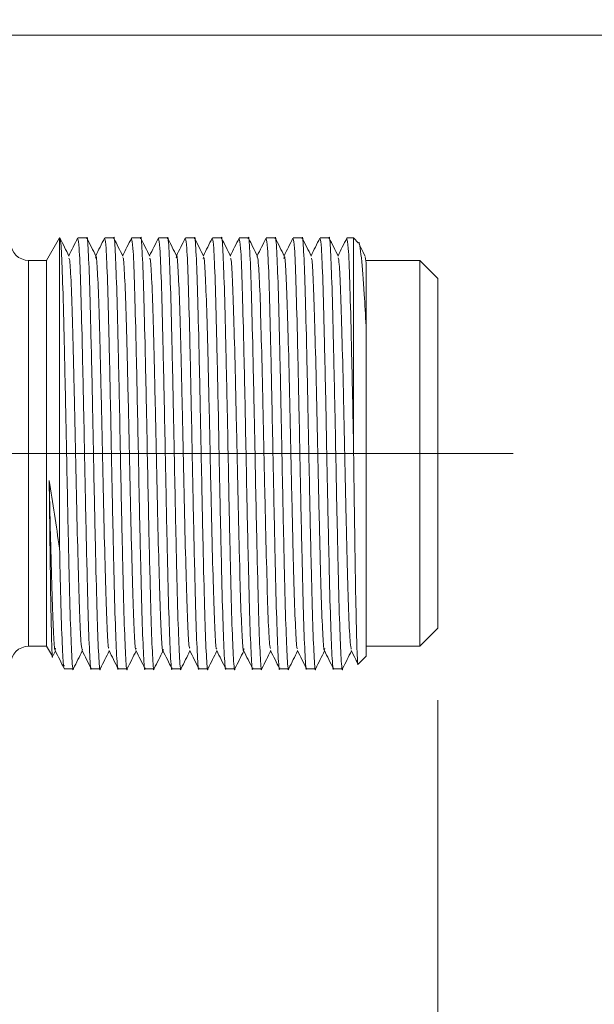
# Model space of a CAD drawing. Header units: millimetres. Extents: x 0 to 420, y 0 to 297.
# Tile 50 of 106: x 168 to 176, y 153 to 166. Entities that reach past the tile are written whole.
import ezdxf

# ---------------------------------------------------------------- set-up
doc = ezdxf.new("R2010")
doc.units = ezdxf.units.MM
doc.linetypes.add('CENTERX2', pattern=[20.32, 12.7, -2.54, 2.54, -2.54])
doc.styles.add('SLDTEXTSTYLE0', font='TXT', dxfattribs={"width": 0.75})
doc.dimstyles.new('SLDDIMSTYLE0', dxfattribs={"dimtxt": 3.5, "dimasz": 3.302, "dimexe": 0, "dimexo": 0.0625, "dimgap": 0.875, "dimtad": 2, "dimlfac": 2, "dimrnd": 1e-09, "dimzin": 4, "dimdsep": 46, "dimtxsty": 'SLDTEXTSTYLE0', "dimsah": 1, "dimcen": 0.09, "dimadec": 0, "dimazin": 1, "dimtfac": 1, "dimtofl": 0, "dimtmove": 0, "dimatfit": 3, "dimfxl": 1, "dimfrac": 2, "dimtolj": 1, "dimtzin": 12, "dimarcsym": 0})
doc.dimstyles.new('SLDDIMSTYLE4', dxfattribs={"dimtxt": 3.5, "dimasz": 3.302, "dimexe": 0, "dimexo": 0.0625, "dimgap": 0.875, "dimtad": 2, "dimlfac": 2, "dimrnd": 1e-09, "dimzin": 4, "dimdsep": 46, "dimtxsty": 'SLDTEXTSTYLE0', "dimsah": 1, "dimcen": 0.09, "dimadec": 0, "dimazin": 1, "dimtfac": 1, "dimtmove": 0, "dimatfit": 0, "dimfxl": 1, "dimfrac": 2, "dimtolj": 1, "dimtzin": 12, "dimarcsym": 0})
doc.dimstyles.new('SLDDIMSTYLE5', dxfattribs={"dimtxt": 3.5, "dimasz": 3.302, "dimexe": 0, "dimexo": 0.0625, "dimgap": 0.875, "dimtad": 2, "dimdec": 6, "dimlfac": 2, "dimrnd": 1e-09, "dimzin": 12, "dimdsep": 46, "dimtxsty": 'SLDTEXTSTYLE0', "dimsah": 1, "dimcen": 0.09, "dimadec": 0, "dimazin": 3, "dimtfac": 1, "dimtmove": 0, "dimatfit": 0, "dimfxl": 1, "dimfrac": 2, "dimtolj": 1, "dimtzin": 12, "dimarcsym": 0})
doc.dimstyles.new('SLDDIMSTYLE6', dxfattribs={"dimtxt": 3.5, "dimasz": 3.302, "dimexe": 0, "dimexo": 0.0625, "dimgap": 0.875, "dimtad": 2, "dimlfac": 2, "dimrnd": 1e-09, "dimzin": 12, "dimdsep": 46, "dimtxsty": 'SLDTEXTSTYLE0', "dimsah": 1, "dimcen": 0.09, "dimadec": 0, "dimazin": 3, "dimtfac": 1, "dimtmove": 0, "dimatfit": 0, "dimfxl": 1, "dimfrac": 2, "dimtolj": 1, "dimtzin": 12, "dimarcsym": 0})

# ---------------------------------------------------------------- blocks, each defined once
blk = doc.blocks.new('_D_8')
at = {"color": 7, "linetype": 'Continuous', "lineweight": 0}
for p, q in [((173.506, 156.836), (173.506, 131.598)), ((45.13, 151.853), (45.13, 131.598)), ((45.13, 132.598), (173.506, 132.598))]:
    blk.add_line(p, q, dxfattribs=at)
for points in [[(45.13, 132.598), (48.432, 132.09), (48.432, 133.106)], [(173.506, 132.598), (170.204, 133.106), (170.204, 132.09)]]:
    blk.add_solid(points, dxfattribs=at)
at = {"color": 7, "linetype": 'Continuous', "lineweight": 0, "insert": (101.459, 137.11), "char_height": 3.5, "attachment_point": 1, "style": 'SLDTEXTSTYLE0'}
blk.add_mtext('256.80', dxfattribs=at)
blk = doc.blocks.new('_D_9')
at = {"color": 7, "linetype": 'Continuous', "lineweight": 0}
for p, q in [((173.506, 156.836), (173.506, 138.656)), ((166.373, 149.724), (166.373, 138.656)), ((166.373, 139.656), (160.023, 139.656)), ((166.373, 139.656), (173.506, 139.656)), ((173.506, 139.656), (189.324, 139.656))]:
    blk.add_line(p, q, dxfattribs=at)
for points in [[(166.373, 139.656), (163.071, 140.164), (163.071, 139.148)], [(173.506, 139.656), (176.808, 139.148), (176.808, 140.164)]]:
    blk.add_solid(points, dxfattribs=at)
at = {"color": 7, "linetype": 'Continuous', "lineweight": 0, "insert": (177.687, 144.168), "char_height": 3.5, "attachment_point": 1, "style": 'SLDTEXTSTYLE0'}
blk.add_mtext('14.30', dxfattribs=at)
blk = doc.blocks.new('_D_10')
at = {"color": 7, "linetype": 'Continuous', "lineweight": 0}
for p, q in [((188.898, 166.099), (188.898, 172.449)), ((164.75, 166.099), (189.898, 166.099)), ((188.898, 150.599), (188.898, 166.099)), ((167.248, 150.599), (189.898, 150.599)), ((188.898, 150.599), (188.898, 144.249))]:
    blk.add_line(p, q, dxfattribs=at)
for points in [[(188.898, 166.099), (189.406, 169.401), (188.39, 169.401)], [(188.898, 150.599), (188.39, 147.297), (189.406, 147.297)]]:
    blk.add_solid(points, dxfattribs=at)
at = {"color": 7, "linetype": 'Continuous', "lineweight": 0, "insert": (184.386, 156.842), "char_height": 3.5, "attachment_point": 1, "rotation": 90, "style": 'SLDTEXTSTYLE0'}
blk.add_mtext('31', dxfattribs=at)
blk = doc.blocks.new('_D_11')
at = {"color": 7, "linetype": 'Continuous', "lineweight": 0}
for p, q in [((181.631, 166.099), (181.631, 181.584)), ((166.874, 166.099), (182.631, 166.099)), ((181.631, 160.274), (181.631, 166.099)), ((176.506, 160.274), (182.631, 160.274)), ((181.631, 160.274), (181.631, 153.924))]:
    blk.add_line(p, q, dxfattribs=at)
for points in [[(181.631, 166.099), (182.139, 169.401), (181.123, 169.401)], [(181.631, 160.274), (181.123, 156.972), (182.139, 156.972)]]:
    blk.add_solid(points, dxfattribs=at)
at = {"color": 7, "linetype": 'Continuous', "lineweight": 0, "insert": (177.119, 169.947), "char_height": 3.5, "attachment_point": 1, "rotation": 90, "style": 'SLDTEXTSTYLE0'}
blk.add_mtext('11.65', dxfattribs=at)

msp = doc.modelspace()

# ---------------------------------------------------------------- linework, layer by layer
at = {"color": 7, "linetype": 'Continuous', "lineweight": 15}
for p, q in [((168.23599342, 163.27386443), (168.05557016, 162.96136472)), ((168.23993478, 163.27386443), (168.23599342, 163.27386443)), ((168.23599342, 158.95346645), (168.23599342, 163.27386443)), ((168.48761443, 163.26247994), (168.48874692, 163.27320132)), ((168.6149076, 163.27386443), (168.48998371, 163.27386443)), ((168.98990277, 163.27386443), (168.86498634, 163.27386443)), ((169.36490539, 163.27386443), (169.23998151, 163.27386443)), ((169.61247328, 163.26116864), (169.61374733, 163.27320132)), ((169.73990802, 163.27386443), (169.61498413, 163.27386443)), ((170.11490319, 163.27386443), (169.98998675, 163.27386443)), ((170.48990581, 163.27386443), (170.36498192, 163.27386443)), ((170.86490843, 163.27386443), (170.73998455, 163.27386443)), ((171.11246142, 163.26105688), (171.11375037, 163.27320132)), ((171.2399036, 163.27386443), (171.11498717, 163.27386443)), ((171.61490623, 163.27386443), (171.48998234, 163.27386443)), ((171.9899014, 163.27386443), (171.86498496, 163.27386443)), ((172.33057175, 163.27386443), (172.23998759, 163.27386443)), ((172.40147892, 163.20295725), (172.33057175, 163.27386443)), ((172.33057175, 160.43769661), (172.33057175, 163.27386443)), ((168.05557016, 162.96136472), (167.80556593, 162.96136472)), ((168.05557016, 162.96136472), (168.05557016, 157.58635942)), ((172.50557098, 162.92801593), (172.49218229, 163.01314626)), ((173.25556878, 162.96136472), (172.50557098, 162.96136472)), ((173.50556556, 162.71136049), (173.25556878, 162.96136472)), ((173.25556878, 157.58635942), (173.25556878, 162.96136472)), ((173.50556556, 160.2738658), (173.50556556, 162.71136049)), ((172.50557098, 162.04394493), (172.50557098, 157.4488664)), ((173.50556556, 157.83636365), (173.50556556, 160.2738658)), ((173.25556878, 157.58635942), (173.50556556, 157.83636365)), ((167.80556593, 157.58635942), (168.05557016, 157.58635942)), ((168.05557016, 157.58635942), (168.13576076, 157.44747315)), ((168.14511124, 157.45690558), (168.17743931, 157.52150957)), ((168.55478886, 157.54102264), (168.5526431, 157.52531681)), ((172.50557098, 157.58635942), (173.25556878, 157.58635942)), ((172.39910964, 157.34239761), (172.50557098, 157.4488664)), ((168.30237809, 157.27385972), (168.42740629, 157.27385972)), ((168.67748502, 157.27385972), (168.80240146, 157.27385972)), ((169.05248765, 157.27385972), (169.17740408, 157.27385972)), ((169.42748282, 157.27385972), (169.5524067, 157.27385972)), ((169.80248544, 157.27385972), (169.92740188, 157.27385972)), ((170.17748061, 157.27385972), (170.3024045, 157.27385972)), ((170.55248324, 157.27385972), (170.67740712, 157.27385972)), ((170.92748586, 157.27385972), (171.05240229, 157.27385972)), ((171.30248103, 157.27385972), (171.42740492, 157.27385972)), ((171.67748365, 157.27385972), (171.80240754, 157.27385972)), ((172.05248628, 157.27385972), (172.17740271, 157.27385972))]:
    msp.add_line(p, q, dxfattribs=at)
at = {"color": 8, "linetype": 'Continuous', "lineweight": 15}
for p, q in [((167.80556593, 162.96136472), (167.80556593, 160.2738658)), ((167.80556593, 160.2738658), (167.80556593, 157.58635942))]:
    msp.add_line(p, q, dxfattribs=at)
at = {"color": 7, "linetype": 'CENTERX2', "lineweight": 0}
msp.add_line((161.85556892, 160.27386302), (175.50556892, 160.27386302), dxfattribs=at)
at = {"color": 7, "linetype": 'Continuous', "lineweight": 15}
for centre, start, end in [((167.80556892, 163.21136302), 180.00000357, 270), ((167.80556892, 157.33636302), 90, 179.99999643)]:
    msp.add_arc(centre, 0.25, start, end, dxfattribs=at)
for points, knots in [([(168.42962656, 157.2838584), (168.42929861, 157.28063123), (168.42229309, 157.21169298), (168.40893179, 157.39200634), (168.38783273, 157.84060131), (168.36889946, 158.6010458), (168.34961859, 159.45298594), (168.33448035, 160.23216637), (168.31950457, 161.00984765), (168.30106092, 161.83902984), (168.2819165, 162.62178448), (168.26126709, 163.13148247), (168.24715625, 163.28258259), (168.24033659, 163.272295), (168.23993478, 163.27168886)], [0, 0, 0, 0, 0.0052104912, 0.1113056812, 0.2174001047, 0.3234975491, 0.4295921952, 0.5058900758, 0.5689700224, 0.6750682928, 0.7811658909, 0.8872606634, 0.993357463, 1, 1, 1, 1]), ([(168.36722795, 163.02165482), (168.34636059, 163.0633529), (168.3046253, 163.14675022), (168.26289919, 163.23015154), (168.24203584, 163.27185277)], [0, 0, 0, 0, 0.499993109, 1, 1, 1, 1]), ([(168.48767403, 163.27149514), (168.46681053, 163.22979631), (168.42590288, 163.14803624), (168.38498821, 163.06628094), (168.36494062, 163.02622203)], [0, 0, 0, 0, 0.5100146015, 1, 1, 1, 1]), ([(168.48998371, 163.26402966), (168.49616159, 163.23892064), (168.50892465, 163.18704711), (168.52954868, 162.69595639), (168.54849289, 161.9497122), (168.56777065, 161.09415439), (168.58291035, 160.31571329), (168.59788352, 159.53764042), (168.61634036, 158.71002469), (168.63543283, 157.92112484), (168.65622942, 157.43417515), (168.66999705, 157.22481171), (168.67707278, 157.28045974), (168.67748502, 157.28370193)], [0, 0, 0, 0, 0.1007258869, 0.2080928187, 0.3154633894, 0.4228305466, 0.5000427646, 0.5638800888, 0.6712501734, 0.7786209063, 0.8859882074, 0.9933573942, 1, 1, 1, 1]), ([(168.80461428, 157.28370193), (168.80428874, 157.28053075), (168.79722088, 157.21168112), (168.78396488, 157.39204386), (168.76282933, 157.84059288), (168.74389569, 158.6010422), (168.72460876, 159.45300604), (168.70948775, 160.23211678), (168.69449565, 161.01004247), (168.6760481, 161.83771933), (168.65694709, 162.62659608), (168.63617327, 163.11354733), (168.62234898, 163.32292016), (168.61531728, 163.26727185), (168.6149076, 163.26402966)], [0, 0, 0, 0, 0.00512350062, 0.11123634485, 0.2173484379, 0.32346356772, 0.42957588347, 0.50588645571, 0.56897692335, 0.67509286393, 0.78120811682, 0.8873205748, 0.99343504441, 1, 1, 1, 1]), ([(168.74254349, 163.02100662), (168.72167669, 163.06270732), (168.67994226, 163.14611037), (168.63821032, 163.22951588), (168.61734394, 163.27121947)], [0, 0, 0, 0, 0.4999900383, 1, 1, 1, 1]), ([(168.86290762, 163.27194963), (168.84204173, 163.23024605), (168.80105764, 163.14833327), (168.76006543, 163.0664227), (168.73994324, 163.02621458)], [0, 0, 0, 0, 0.5091216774, 1, 1, 1, 1]), ([(168.86498634, 163.26402966), (168.87116125, 163.23892063), (168.88391822, 163.18704709), (168.90454214, 162.69595633), (168.92349651, 161.94971225), (168.94277804, 161.09415453), (168.95790044, 160.31571309), (168.97289165, 159.53764057), (168.9913412, 158.71002465), (169.01043593, 157.92112485), (169.0312319, 157.43417515), (169.04499968, 157.22481171), (169.0520754, 157.28045974), (169.05248765, 157.28370193)], [0, 0, 0, 0, 0.10072587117, 0.20809280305, 0.31546338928, 0.42283054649, 0.50004274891, 0.5638800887, 0.67125017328, 0.77862090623, 0.88598820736, 0.99335739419, 1, 1, 1, 1]), ([(169.17990003, 157.28639159), (169.17948002, 157.28225018), (169.17233191, 157.21176739), (169.15894637, 157.39145277), (169.13783762, 157.84075144), (169.11889677, 158.60099925), (169.09961169, 159.45301406), (169.08449028, 160.23211532), (169.06949848, 161.01004311), (169.05104945, 161.83771913), (169.03195438, 162.62659612), (169.01115851, 163.11354737), (168.99739075, 163.32292005), (168.99031502, 163.26727186), (168.98990277, 163.26402966)], [0, 0, 0, 0, 0.0066142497, 0.1125681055, 0.2185211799, 0.3244773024, 0.4304306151, 0.5066268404, 0.5696227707, 0.6755797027, 0.7815359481, 0.8874894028, 0.9934448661, 1, 1, 1, 1]), ([(169.11727045, 163.02158032), (169.09640033, 163.06328081), (169.05465844, 163.14668511), (169.01292899, 163.23009434), (168.99206344, 163.27180062)], [0, 0, 0, 0, 0.4999800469, 1, 1, 1, 1]), ([(169.23776123, 163.27167396), (169.21689504, 163.22997041), (169.17595888, 163.14815467), (169.1350181, 163.06634077), (169.11494586, 163.02622948)], [0, 0, 0, 0, 0.5097251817, 1, 1, 1, 1]), ([(169.23998151, 163.26402966), (169.24615937, 163.23892064), (169.25892242, 163.18704711), (169.2795466, 162.69595639), (169.29849022, 161.94971219), (169.31776995, 161.09415442), (169.33290453, 160.31571317), (169.34789546, 159.53764064), (169.36633021, 158.71002447), (169.38544479, 157.921125), (169.4062232, 157.43417508), (169.41999489, 157.22481171), (169.42707057, 157.28045974), (169.42748282, 157.28370193)], [0, 0, 0, 0, 0.100725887, 0.208092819, 0.3154633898, 0.4228305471, 0.5000427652, 0.563880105, 0.6712501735, 0.7786209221, 0.8859882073, 0.9933573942, 1, 1, 1, 1]), ([(169.55460463, 157.28361998), (169.55428411, 157.28047808), (169.54726586, 157.21168038), (169.53394093, 157.39206112), (169.51283082, 157.84058819), (169.49390048, 158.60104351), (169.474619, 159.45300594), (169.45948051, 160.23211663), (169.44450609, 161.0100426), (169.42605382, 161.8377194), (169.40694451, 162.62659594), (169.38616467, 163.11354744), (169.37239333, 163.32292005), (169.36531764, 163.26727186), (169.36490539, 163.26402966)], [0, 0, 0, 0, 0.0050781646, 0.1111958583, 0.2173127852, 0.3234327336, 0.4295498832, 0.5058639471, 0.5689572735, 0.6750780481, 0.7811981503, 0.8873154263, 0.9934347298, 1, 1, 1, 1]), ([(169.49228052, 163.02155796), (169.47141393, 163.06325638), (169.42968076, 163.14665318), (169.38794756, 163.23005004), (169.36708096, 163.27174846)], [0, 0, 0, 0, 0.5000001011, 1, 1, 1, 1]), ([(169.61254779, 163.27121202), (169.59167856, 163.22950861), (169.55081126, 163.14784262), (169.50994571, 163.06617698), (169.48994849, 163.02621458)], [0, 0, 0, 0, 0.510658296, 1, 1, 1, 1]), ([(169.61498413, 163.26402966), (169.621162, 163.23892064), (169.63392507, 163.18704711), (169.6545491, 162.69595639), (169.6734933, 161.9497122), (169.69277107, 161.09415439), (169.70791077, 160.31571329), (169.72288393, 159.53764042), (169.74134077, 158.71002469), (169.76043325, 157.92112484), (169.78122983, 157.43417515), (169.79499747, 157.22481171), (169.80207319, 157.28045974), (169.80248544, 157.28370193)], [0, 0, 0, 0, 0.1007258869, 0.2080928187, 0.3154633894, 0.4228305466, 0.5000427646, 0.5638800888, 0.6712501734, 0.7786209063, 0.8859882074, 0.9933573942, 1, 1, 1, 1]), ([(169.9296743, 157.28429053), (169.92932889, 157.2809085), (169.92226065, 157.21170059), (169.90895665, 157.39191325), (169.88783207, 157.8406279), (169.86889547, 158.60103271), (169.84960929, 159.45300781), (169.83448815, 160.23211645), (169.81949607, 161.01004261), (169.80104852, 161.83771929), (169.78194751, 162.62659609), (169.76117369, 163.11354732), (169.7473494, 163.32292016), (169.7403177, 163.26727185), (169.73990802, 163.26402966)], [0, 0, 0, 0, 0.00545012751, 0.11152813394, 0.21760538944, 0.32368568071, 0.42976315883, 0.50604867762, 0.5691184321, 0.67519953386, 0.78127994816, 0.88735756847, 0.99343719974, 1, 1, 1, 1]), ([(169.86751411, 163.02107368), (169.8466478, 163.06277464), (169.80491381, 163.14617928), (169.76317646, 163.2295832), (169.7423071, 163.27128653)], [0, 0, 0, 0, 0.4999836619, 1, 1, 1, 1]), ([(169.98771433, 163.27156965), (169.96685083, 163.22987084), (169.9259308, 163.14808605), (169.88500367, 163.06630579), (169.86494366, 163.02622203)], [0, 0, 0, 0, 0.5098601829, 1, 1, 1, 1]), ([(169.98998675, 163.26402966), (169.99616167, 163.23892063), (170.00891863, 163.18704709), (170.02954256, 162.69595633), (170.04849692, 161.94971225), (170.06777847, 161.09415453), (170.08290081, 160.31571309), (170.09789226, 159.53764057), (170.11634034, 158.71002466), (170.13544101, 157.92112484), (170.15621494, 157.4341752), (170.17003924, 157.2248116), (170.17707093, 157.28045974), (170.17748061, 157.28370193)], [0, 0, 0, 0, 0.1007258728, 0.2080928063, 0.3154633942, 0.4228305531, 0.5000427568, 0.5638800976, 0.6712501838, 0.7786209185, 0.8859882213, 0.9933574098, 1, 1, 1, 1]), ([(170.30486319, 157.28604887), (170.30445562, 157.28203208), (170.29732377, 157.21174406), (170.28394889, 157.39153344), (170.26282589, 157.8407297), (170.243899, 158.60100516), (170.22461672, 159.45301311), (170.20947819, 160.23211532), (170.1945044, 161.01004318), (170.17604809, 161.83771912), (170.15695528, 162.62659612), (170.13615879, 163.11354737), (170.12239117, 163.32292005), (170.11531544, 163.26727186), (170.11490319, 163.26402966)], [0, 0, 0, 0, 0.0064232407, 0.1123974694, 0.2183709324, 0.3243474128, 0.4303210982, 0.5065319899, 0.5695400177, 0.6755173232, 0.7814939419, 0.8874677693, 0.9934436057, 1, 1, 1, 1]), ([(170.24224851, 163.02162502), (170.22137938, 163.06332851), (170.17964092, 163.1467359), (170.13790308, 163.23014204), (170.11703405, 163.27184532)], [0, 0, 0, 0, 0.4999974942, 1, 1, 1, 1]), ([(170.36290321, 163.27194218), (170.34203732, 163.2302386), (170.30105571, 163.14833078), (170.26006598, 163.06642518), (170.23994628, 163.02622203)], [0, 0, 0, 0, 0.5091525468, 1, 1, 1, 1]), ([(170.36498192, 163.26402966), (170.3711598, 163.23892064), (170.38392286, 163.18704711), (170.4045469, 162.69595639), (170.42349108, 161.9497122), (170.44276892, 161.09415439), (170.45790843, 160.31571329), (170.47288225, 159.53764042), (170.49133504, 158.71002459), (170.51044402, 157.92112497), (170.53122395, 157.43417509), (170.54499531, 157.22481171), (170.55207099, 157.28045974), (170.55248324, 157.28370193)], [0, 0, 0, 0, 0.1007258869, 0.2080928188, 0.3154633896, 0.4228305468, 0.5000427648, 0.5638800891, 0.6712501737, 0.7786209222, 0.8859882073, 0.9933573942, 1, 1, 1, 1]), ([(170.67958269, 157.28338156), (170.67926706, 157.28032475), (170.67217992, 157.21168718), (170.65897647, 157.39210723), (170.63782181, 157.84057583), (170.61890345, 158.60104685), (170.59961894, 159.45300532), (170.58448101, 160.23211674), (170.56950647, 161.01004255), (170.55105425, 161.83771942), (170.53194492, 162.62659593), (170.51116509, 163.11354744), (170.49739375, 163.32292005), (170.49031806, 163.26727186), (170.48990581, 163.26402966)], [0, 0, 0, 0, 0.0049469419, 0.1110786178, 0.2172095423, 0.3233434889, 0.4294746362, 0.5057987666, 0.5689004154, 0.6750351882, 0.7811692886, 0.8873005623, 0.9934338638, 1, 1, 1, 1]), ([(170.61734054, 163.0214313), (170.59647671, 163.06312731), (170.55474765, 163.14652208), (170.5130153, 163.22991601), (170.49214843, 163.27161435)], [0, 0, 0, 0, 0.4999834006, 1, 1, 1, 1]), ([(170.73775682, 163.27165905), (170.71689115, 163.22995524), (170.67595799, 163.14814292), (170.63501417, 163.06633556), (170.61494145, 163.02622948)], [0, 0, 0, 0, 0.5097497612, 1, 1, 1, 1]), ([(170.73998455, 163.26402966), (170.74616242, 163.23892064), (170.75892549, 163.18704711), (170.77954952, 162.69595639), (170.79849372, 161.9497122), (170.81777149, 161.09415439), (170.83291119, 160.31571329), (170.84788435, 159.53764042), (170.86634119, 158.71002469), (170.88543366, 157.92112484), (170.90623025, 157.43417515), (170.91999789, 157.22481171), (170.92707361, 157.28045974), (170.92748586, 157.28370193)], [0, 0, 0, 0, 0.1007258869, 0.2080928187, 0.3154633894, 0.4228305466, 0.5000427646, 0.5638800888, 0.6712501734, 0.7786209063, 0.8859882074, 0.9933573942, 1, 1, 1, 1]), ([(171.05475668, 157.28504304), (171.0543839, 157.28139017), (171.0472767, 157.21174611), (171.0339616, 157.39173716), (171.01283127, 157.84067513), (170.99389622, 158.60101991), (170.97460965, 159.4530102), (170.95948858, 160.23211602), (170.94449649, 161.01004281), (170.92604894, 161.83771923), (170.90694793, 162.6265961), (170.88617411, 163.11354732), (170.87234981, 163.32292016), (170.86531811, 163.26727185), (170.86490843, 163.26402966)], [0, 0, 0, 0, 0.0058693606, 0.1119026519, 0.2179351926, 0.3239707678, 0.430003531, 0.5062568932, 0.5693000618, 0.6753364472, 0.7813721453, 0.8874050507, 0.9934399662, 1, 1, 1, 1]), ([(170.99247727, 163.02115563), (170.97161095, 163.06285661), (170.92987691, 163.14626136), (170.88813961, 163.22966518), (170.86727027, 163.27136848)], [0, 0, 0, 0, 0.4999832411, 1, 1, 1, 1]), ([(171.11253593, 163.27118967), (171.09167048, 163.2294856), (171.05081307, 163.1478233), (171.00994249, 163.06616893), (170.98994408, 163.02621458)], [0, 0, 0, 0, 0.5106894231, 1, 1, 1, 1]), ([(171.11498717, 163.26402966), (171.12116209, 163.23892063), (171.13391905, 163.18704709), (171.15454298, 162.69595633), (171.17349734, 161.94971225), (171.19277889, 161.09415453), (171.20790123, 160.31571309), (171.22289268, 159.53764057), (171.24134076, 158.71002466), (171.26044143, 157.92112484), (171.28121535, 157.4341752), (171.29503966, 157.2248116), (171.30207135, 157.28045974), (171.30248103, 157.28370193)], [0, 0, 0, 0, 0.1007258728, 0.2080928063, 0.3154633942, 0.4228305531, 0.5000427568, 0.5638800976, 0.6712501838, 0.7786209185, 0.8859882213, 0.9933574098, 1, 1, 1, 1]), ([(171.4298189, 157.28565399), (171.42942629, 157.2817803), (171.42232943, 157.21175982), (171.40894106, 157.391606), (171.38782852, 157.84071024), (171.36889881, 158.60101043), (171.34961725, 159.45301212), (171.33447859, 160.2321155), (171.31950483, 161.0100431), (171.3010485, 161.83771915), (171.28195569, 162.62659611), (171.26115921, 163.11354737), (171.24739158, 163.32292005), (171.24031585, 163.26727186), (171.2399036, 163.26402966)], [0, 0, 0, 0, 0.0062074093, 0.1122046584, 0.2182011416, 0.324200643, 0.4301973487, 0.5064247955, 0.5694465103, 0.6754468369, 0.7814464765, 0.8874433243, 0.9934421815, 1, 1, 1, 1]), ([(171.36721913, 163.02166972), (171.34635247, 163.06337074), (171.30461645, 163.14677821), (171.26288114, 163.23018427), (171.24201212, 163.27189002)], [0, 0, 0, 0, 0.4999674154, 1, 1, 1, 1]), ([(171.48775462, 163.27164415), (171.46688762, 163.22994589), (171.42594931, 163.14813937), (171.3850157, 163.06633113), (171.3649467, 163.02622203)], [0, 0, 0, 0, 0.5097181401, 1, 1, 1, 1]), ([(171.48998234, 163.26402966), (171.49616022, 163.23892064), (171.50892328, 163.18704711), (171.52954732, 162.69595639), (171.5484915, 161.9497122), (171.56776934, 161.09415439), (171.58290885, 160.31571329), (171.59788267, 159.53764042), (171.61633545, 158.71002459), (171.63544443, 157.92112497), (171.65622437, 157.43417509), (171.66999572, 157.22481171), (171.67707141, 157.28045974), (171.67748365, 157.28370193)], [0, 0, 0, 0, 0.1007258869, 0.2080928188, 0.3154633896, 0.4228305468, 0.5000427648, 0.5638800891, 0.6712501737, 0.7786209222, 0.8859882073, 0.9933573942, 1, 1, 1, 1]), ([(171.80455331, 157.28316549), (171.80424768, 157.28018571), (171.79722111, 157.21167894), (171.78395531, 157.39215597), (171.76282791, 157.84056276), (171.74390274, 158.6010504), (171.72461821, 159.45300463), (171.70948486, 160.23211698), (171.69449328, 161.01004228), (171.67605907, 161.83771956), (171.65694416, 162.6265959), (171.63616585, 163.11354745), (171.62239416, 163.32292005), (171.61531847, 163.26727186), (171.61490623, 163.26402966)], [0, 0, 0, 0, 0.0048268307, 0.1109713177, 0.2171150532, 0.3232618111, 0.4294057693, 0.5057391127, 0.5688483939, 0.674995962, 0.7811428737, 0.8872869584, 0.9934330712, 1, 1, 1, 1]), ([(171.74242291, 163.02127484), (171.72155513, 163.06296758), (171.67981725, 163.14635765), (171.63809372, 163.22975628), (171.61723081, 163.27145789)], [0, 0, 0, 0, 0.4999724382, 1, 1, 1, 1]), ([(171.8628988, 163.27192728), (171.84202992, 163.23022395), (171.8010454, 163.14832255), (171.76005862, 163.06642045), (171.73994187, 163.02622203)], [0, 0, 0, 0, 0.5091893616, 1, 1, 1, 1]), ([(171.86498496, 163.26402966), (171.87116378, 163.23892065), (171.88392879, 163.18704715), (171.90453749, 162.69595627), (171.92349603, 161.94971226), (171.9427765, 161.09415453), (171.9578991, 160.31571309), (171.97289027, 159.53764057), (171.99133983, 158.71002465), (172.01043456, 157.92112485), (172.03123053, 157.43417515), (172.04499831, 157.22481171), (172.05207403, 157.28045974), (172.05248628, 157.28370193)], [0, 0, 0, 0, 0.1007258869, 0.2080928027, 0.315463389, 0.4228305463, 0.5000427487, 0.5638800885, 0.6712501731, 0.7786209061, 0.8859882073, 0.9933573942, 1, 1, 1, 1]), ([(172.1798316, 157.2857732), (172.17943399, 157.2818563), (172.17231928, 157.21176931), (172.15895433, 157.39157723), (172.13783375, 157.84071802), (172.11889607, 158.60100829), (172.09961019, 159.45301237), (172.08448893, 160.23211562), (172.0694971, 161.01004298), (172.05104808, 161.83771917), (172.03195301, 162.6265961), (172.01115714, 163.11354737), (171.99738938, 163.32292005), (171.99031365, 163.26727186), (171.9899014, 163.26402966)], [0, 0, 0, 0, 0.0062740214, 0.1122641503, 0.2182535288, 0.3242459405, 0.4302355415, 0.5064578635, 0.5694753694, 0.675468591, 0.7814611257, 0.8874508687, 0.993442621, 1, 1, 1, 1]), ([(172.11743299, 163.02124504), (172.09656591, 163.06294318), (172.05482983, 163.14634331), (172.01309954, 163.22974678), (171.99223343, 163.27145044)], [0, 0, 0, 0, 0.4999768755, 1, 1, 1, 1]), ([(172.23775241, 163.27164415), (172.21688648, 163.22994046), (172.17595427, 163.14813133), (172.13501448, 163.06632574), (172.11494449, 163.02622203)], [0, 0, 0, 0, 0.5097681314, 1, 1, 1, 1]), ([(172.23998759, 163.26402966), (172.24616253, 163.23892003), (172.25891954, 163.18704525), (172.27954309, 162.69596425), (172.2984989, 161.94968259), (172.31662888, 161.1451368), (172.32689683, 160.62415633), (172.33057175, 160.43769661)], [0, 0, 0, 0, 0.2086820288, 0.4311228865, 0.6535713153, 0.8760126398, 1, 1, 1, 1]), ([(172.50557098, 162.04394493), (172.4975144, 162.19809902), (172.47643185, 162.60149076), (172.43976548, 163.02129951), (172.41300391, 163.24150526), (172.39964851, 163.20185053), (172.399281, 163.20075933)], [0, 0, 0, 0, 0.2336796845, 0.6114949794, 0.9893092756, 1, 1, 1, 1]), ([(172.49220464, 163.02170698), (172.47133582, 163.06341073), (172.44348861, 163.11905995), (172.41564002, 163.17470717), (172.40866128, 163.18865214)], [0, 0, 0, 0, 0.7494041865, 1, 1, 1, 1]), ([(168.54996834, 157.54198376), (168.5445558, 157.5665436), (168.53283895, 157.61970975), (168.51379635, 158.03145451), (168.4958937, 158.66286827), (168.47589826, 159.46111491), (168.45737442, 160.34247368), (168.43838291, 161.21636179), (168.41862642, 161.99582968), (168.40067233, 162.59408813), (168.38243401, 162.95572821), (168.37176604, 162.98303082), (168.36733226, 162.99437825)], [0, 0, 0, 0, 0.090301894, 0.1954819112, 0.2984715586, 0.4037461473, 0.507423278, 0.61165547, 0.716707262, 0.8197438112, 0.925082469, 1, 1, 1, 1]), ([(168.92471019, 157.56049845), (168.92137246, 157.56263818), (168.91183051, 157.56875527), (168.89470757, 157.88228143), (168.87655284, 158.44491882), (168.85713682, 159.20392997), (168.83770064, 160.06779045), (168.81956119, 160.95501623), (168.79944558, 161.76830688), (168.78142397, 162.43953896), (168.76181066, 162.87040382), (168.74724727, 163.0575865), (168.7392972, 163.0056683), (168.73760376, 162.99460921)], [0, 0, 0, 0, 0.0553502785, 0.158236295, 0.2590668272, 0.3613015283, 0.4635358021, 0.5643666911, 0.6672522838, 0.7679482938, 0.8703676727, 0.9723870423, 1, 1, 1, 1]), ([(169.30512193, 157.56065492), (169.3019247, 157.54796401), (169.29253772, 157.51070386), (169.27588054, 157.75345267), (169.25688141, 158.24604274), (169.2383713, 158.95683216), (169.21837357, 159.79459438), (169.20046625, 160.68519607), (169.18057424, 161.52996941), (169.1618122, 162.25468892), (169.14308188, 162.7608637), (169.12754007, 163.01387599), (169.11932065, 162.99579603), (169.1173077, 162.99136821)], [0, 0, 0, 0, 0.0527921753, 0.1549963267, 0.2564029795, 0.3572698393, 0.459690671, 0.5598885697, 0.6622168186, 0.7633501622, 0.8644834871, 0.966811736, 1, 1, 1, 1]), ([(169.67982653, 157.54796658), (169.67857745, 157.53883682), (169.67104476, 157.48377911), (169.65715293, 157.65532244), (169.637373, 158.06468959), (169.61942308, 158.72190662), (169.59935394, 159.52631414), (169.58104354, 160.41129385), (169.56182273, 161.28036893), (169.54221167, 162.04983483), (169.52418824, 162.63064441), (169.50645071, 162.96808796), (169.49631366, 162.98408481), (169.49239228, 162.99027298)], [0, 0, 0, 0, 0.02019117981, 0.12176439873, 0.22413615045, 0.32454343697, 0.42719473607, 0.52800513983, 0.62982264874, 0.73204001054, 0.83253695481, 0.93521913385, 1, 1, 1, 1]), ([(170.04985217, 157.55805466), (170.04597983, 157.56423494), (170.03589106, 157.58033669), (170.01819462, 157.91718163), (170.00017522, 158.49786924), (169.98056321, 159.26736736), (169.9613422, 160.1364316), (169.94303288, 161.02140736), (169.92295983, 161.82582935), (169.90502436, 162.48299136), (169.88523535, 162.89257075), (169.87128916, 163.06402802), (169.86373873, 163.008491), (169.86245516, 162.99904976)], [0, 0, 0, 0, 0.0639757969, 0.1666790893, 0.2671972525, 0.3694356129, 0.4712731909, 0.5721043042, 0.6747766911, 0.775204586, 0.8775978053, 0.9791917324, 1, 1, 1, 1]), ([(170.42478774, 157.55618457), (170.4228731, 157.55208543), (170.4147544, 157.53470365), (170.3993127, 157.78719517), (170.3805689, 158.29294738), (170.36182275, 159.01777935), (170.34192558, 159.86252023), (170.32402286, 160.75313704), (170.30401169, 161.59087077), (170.28550632, 162.3017574), (170.26650153, 162.79398552), (170.24998173, 163.03608495), (170.24069467, 162.99975286), (170.2376068, 162.98767272)], [0, 0, 0, 0, 0.0316901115, 0.1343770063, 0.2358642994, 0.3373520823, 0.4400389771, 0.5405880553, 0.6433678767, 0.7445882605, 0.8463503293, 0.9489126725, 1, 1, 1, 1]), ([(170.8048344, 157.55335335), (170.80312618, 157.54217606), (170.79516488, 157.49008334), (170.78058428, 157.67726096), (170.76096063, 158.10820091), (170.74293729, 158.77941406), (170.72283878, 159.59271359), (170.70467803, 160.4799341), (170.6852642, 161.34381151), (170.66582589, 162.10275838), (170.6476925, 162.66561889), (170.63047145, 162.97993551), (170.62086239, 162.9858001), (170.6174523, 162.98788134)], [0, 0, 0, 0, 0.0278277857, 0.1296938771, 0.2319593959, 0.332504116, 0.4352359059, 0.5359144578, 0.6379959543, 0.7400763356, 0.8407553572, 0.9434868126, 1, 1, 1, 1]), ([(170.99017504, 163.02219126), (170.99009803, 163.02279204), (170.98913333, 163.03031718), (170.98818197, 163.01691255), (170.98730657, 163.00457809)], [0, 0, 0, 0, 0.0798360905, 1, 1, 1, 1]), ([(171.1750165, 157.55356196), (171.17059465, 157.56489372), (171.15993582, 157.59220885), (171.14171079, 157.95367121), (171.12377207, 158.55188701), (171.10400046, 159.33136455), (171.08500957, 160.20525279), (171.06649809, 161.08661218), (171.04649813, 161.88487276), (171.0286008, 162.51624142), (171.00956822, 162.92757969), (170.99788391, 162.98071228), (170.99249963, 163.00519649)], [0, 0, 0, 0, 0.0747305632, 0.1801376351, 0.2832401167, 0.3883597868, 0.4926593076, 0.5964042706, 0.7017468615, 0.8048030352, 0.9100506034, 1, 1, 1, 1]), ([(171.54987756, 157.55920205), (171.5474548, 157.55613185), (171.53883664, 157.54521063), (171.52275339, 157.8170737), (171.50425744, 158.34247301), (171.48526215, 159.0790626), (171.46549219, 159.93077586), (171.44755173, 160.82081398), (171.4274797, 161.6507955), (171.40917183, 162.34881228), (171.38994341, 162.82133226), (171.37399711, 163.0440336), (171.36511973, 163.00088977), (171.36245075, 162.98791859)], [0, 0, 0, 0, 0.0401371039, 0.1427745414, 0.2438544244, 0.3454745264, 0.4478945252, 0.5483488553, 0.6510489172, 0.7519064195, 0.853771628, 0.9560364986, 1, 1, 1, 1]), ([(171.92981992, 157.55716804), (171.9276549, 157.54479157), (171.91926195, 157.49681277), (171.90400767, 157.70101785), (171.88458017, 158.15294729), (171.86643824, 158.83777702), (171.8463236, 159.65959717), (171.8283011, 160.54850394), (171.80869027, 161.40659444), (171.78946725, 162.15458038), (171.77116556, 162.69895506), (171.7545213, 162.99132353), (171.74541823, 162.98824551), (171.74251232, 162.98726294)], [0, 0, 0, 0, 0.0355061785, 0.1376437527, 0.2397801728, 0.3405144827, 0.4433023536, 0.5439022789, 0.6462239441, 0.7481457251, 0.8490592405, 0.9518163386, 1, 1, 1, 1]), ([(172.30014358, 157.54749719), (172.29518158, 157.56506454), (172.28395435, 157.60481321), (172.26523942, 157.99173017), (172.2473386, 158.60691211), (172.2274408, 159.3959489), (172.2086946, 160.27386647), (172.18995197, 161.15176743), (172.17004233, 161.94085754), (172.15214188, 162.55584963), (172.13352895, 162.9414871), (172.12238469, 162.98121061), (172.11750749, 162.99859528)], [0, 0, 0, 0, 0.0833685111, 0.1886333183, 0.2916139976, 0.3967830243, 0.5007247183, 0.604665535, 0.7098353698, 0.8128154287, 0.9180802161, 1, 1, 1, 1]), ([(172.50556956, 162.928019), (172.50556956, 162.8958052), (172.50556956, 162.85246622), (172.50556956, 162.74384636), (172.50556956, 162.67827484), (172.50556956, 162.52904049), (172.50556956, 162.44502719), (172.50556956, 162.25811657), (172.50556956, 162.15470947), (172.50556956, 162.04394495)], [0, 0, 0, 0, 0.25, 0.25, 0.5, 0.5, 0.75, 0.75, 1, 1, 1, 1]), ([(172.33057175, 160.43769661), (172.33126331, 160.38309106), (172.33448369, 160.12881341), (172.34213161, 159.5400956), (172.35440294, 158.72128627), (172.36719474, 157.94622815), (172.3811013, 157.47930045), (172.39030841, 157.28348287), (172.39496466, 157.34350708), (172.39518318, 157.34632406)], [0, 0, 0, 0, 0.0341044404, 0.1588116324, 0.3672461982, 0.5756857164, 0.7835934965, 0.9898438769, 1, 1, 1, 1]), ([(168.18016622, 157.5604761), (168.17742088, 157.5470296), (168.16846874, 157.50318261), (168.15245284, 157.72616122), (168.13322235, 158.19905246), (168.11490819, 158.89663745), (168.10027986, 159.50334905), (168.09278707, 159.84592469), (168.09165332, 159.89776049)], [0, 0, 0, 0, 0.0959891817, 0.3130060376, 0.5291748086, 0.7432051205, 0.9611438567, 1, 1, 1, 1]), ([(168.13904647, 157.45993052), (168.13866641, 157.45408205), (168.13469512, 157.39297106), (168.12723769, 157.58332824), (168.1159106, 158.03855734), (168.10567715, 158.77033143), (168.09705001, 159.43740065), (168.09254643, 159.82157471), (168.09165332, 159.89776049)], [0, 0, 0, 0, 0.02466594, 0.2577360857, 0.4872492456, 0.7167064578, 0.9438198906, 1, 1, 1, 1]), ([(168.23599342, 158.95346645), (168.2400504, 158.77894709), (168.25093065, 158.31090969), (168.26736532, 157.72118935), (168.28662355, 157.31821966), (168.29774884, 157.31150677), (168.30237809, 157.30871353)], [0, 0, 0, 0, 0.1797809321, 0.4821482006, 0.7845212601, 1, 1, 1, 1]), ([(168.17513708, 157.52611402), (168.1960067, 157.48441079), (168.23774564, 157.40100493), (168.27947804, 157.31759726), (168.30034409, 157.27589373)], [0, 0, 0, 0, 0.5000036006, 1, 1, 1, 1]), ([(168.42957441, 157.27595333), (168.45044058, 157.31765682), (168.49139401, 157.39950705), (168.53235229, 157.48135601), (168.55244193, 157.52150212)], [0, 0, 0, 0, 0.5095097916, 1, 1, 1, 1]), ([(168.54998324, 157.5264195), (168.57084982, 157.4847211), (168.61258544, 157.4013194), (168.65432116, 157.3179175), (168.67519025, 157.2762141)], [0, 0, 0, 0, 0.4999706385, 1, 1, 1, 1]), ([(168.80455468, 157.27592353), (168.82542112, 157.31762199), (168.86638607, 157.39948429), (168.90735269, 157.48134602), (168.927452, 157.52150957)], [0, 0, 0, 0, 0.5093732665, 1, 1, 1, 1]), ([(168.92482195, 157.52676223), (168.94568873, 157.48506405), (168.98742306, 157.40166617), (169.0291551, 157.31826542), (169.0500215, 157.27656428)], [0, 0, 0, 0, 0.4999908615, 1, 1, 1, 1]), ([(169.17982552, 157.27647487), (169.20069149, 157.31817866), (169.24155933, 157.3998592), (169.28243434, 157.48153509), (169.30243972, 157.52150957)], [0, 0, 0, 0, 0.5105718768, 1, 1, 1, 1]), ([(169.30018965, 157.52600972), (169.32105653, 157.48431135), (169.36279143, 157.40091233), (169.4045229, 157.31751272), (169.42538921, 157.27581177)], [0, 0, 0, 0, 0.4999862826, 1, 1, 1, 1]), ([(169.55454502, 157.27590118), (169.57541392, 157.31760701), (169.6163787, 157.3994738), (169.65734549, 157.48134097), (169.67744235, 157.52150212)], [0, 0, 0, 0, 0.5094353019, 1, 1, 1, 1]), ([(169.67512522, 157.52612893), (169.69599459, 157.48442806), (169.7377345, 157.40102398), (169.77947089, 157.31761949), (169.80033967, 157.27591608)], [0, 0, 0, 0, 0.4999859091, 1, 1, 1, 1]), ([(169.9296147, 157.27603529), (169.95048118, 157.31773628), (169.99142394, 157.39955909), (170.03236803, 157.48138082), (170.05244497, 157.52150212)], [0, 0, 0, 0, 0.5096499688, 1, 1, 1, 1]), ([(170.04996393, 157.5264642), (170.07083026, 157.4847632), (170.11256436, 157.40135833), (170.1543016, 157.31795464), (170.17517093, 157.27625135)], [0, 0, 0, 0, 0.4999827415, 1, 1, 1, 1]), ([(170.30478868, 157.27640037), (170.3256579, 157.31810375), (170.36654502, 157.3998093), (170.4074305, 157.48151485), (170.42744759, 157.52151702)], [0, 0, 0, 0, 0.5104106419, 1, 1, 1, 1]), ([(170.42483244, 157.52673987), (170.44569922, 157.4850417), (170.48743353, 157.40164386), (170.52916559, 157.31824307), (170.550032, 157.27654193)], [0, 0, 0, 0, 0.4999910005, 1, 1, 1, 1]), ([(170.67952309, 157.27585647), (170.70039198, 157.31756229), (170.74136417, 157.3994439), (170.78233845, 157.48132606), (170.80244276, 157.52150212)], [0, 0, 0, 0, 0.5093429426, 1, 1, 1, 1]), ([(170.80020014, 157.52599482), (170.82106727, 157.48429656), (170.86280371, 157.40089572), (170.90453364, 157.31749296), (170.9253997, 157.27578942)], [0, 0, 0, 0, 0.4999740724, 1, 1, 1, 1]), ([(171.05468962, 157.27619175), (171.07555637, 157.31789019), (171.11647588, 157.39966044), (171.15739354, 157.48143043), (171.17744539, 157.52150212)], [0, 0, 0, 0, 0.5099463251, 1, 1, 1, 1]), ([(171.17511336, 157.52615128), (171.19598272, 157.48445042), (171.23772262, 157.40104638), (171.27945903, 157.31764185), (171.30032781, 157.27593843)], [0, 0, 0, 0, 0.4999860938, 1, 1, 1, 1]), ([(171.42975185, 157.27631841), (171.45061781, 157.31802216), (171.4915104, 157.39975216), (171.53241033, 157.48147793), (171.55244056, 157.52150212)], [0, 0, 0, 0, 0.5102624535, 1, 1, 1, 1]), ([(171.54994461, 157.52650145), (171.57081119, 157.48480307), (171.61254676, 157.40140148), (171.65428253, 157.31799947), (171.67515162, 157.27629606)], [0, 0, 0, 0, 0.4999710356, 1, 1, 1, 1]), ([(171.80450115, 157.27581922), (171.82537003, 157.31752255), (171.86635208, 157.39941902), (171.90733637, 157.48131612), (171.92745063, 157.52150957)], [0, 0, 0, 0, 0.5092200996, 1, 1, 1, 1]), ([(171.92484293, 157.52671007), (171.94570996, 157.48501451), (171.98744577, 157.40161988), (172.02917633, 157.31822084), (172.05004249, 157.27651957)], [0, 0, 0, 0, 0.4999790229, 1, 1, 1, 1]), ([(172.17976454, 157.27634076), (172.20063105, 157.31804183), (172.24152431, 157.39976576), (172.28241856, 157.48148769), (172.3024458, 157.52150957)], [0, 0, 0, 0, 0.5102676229, 1, 1, 1, 1]), ([(172.30020318, 157.52597991), (172.32107467, 157.48428254), (172.35101262, 157.42447207), (172.38093564, 157.36465517), (172.38999758, 157.34654013)], [0, 0, 0, 0, 0.6971584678, 1, 1, 1, 1])]:
    msp.add_open_spline(points, degree=3, knots=knots, dxfattribs=at)
msp.add_open_spline([(168.09165334, 159.89776229), (168.14070187, 159.58404935), (168.18938169, 159.26419691), (168.23599088, 158.95346349)], degree=3, dxfattribs=at)

# ---------------------------------------------------------------- dimensions: what is measured, and where the dimension line sits
at = {"color": 7, "linetype": 'Continuous', "lineweight": 0}
for base, p1, p2, dimstyle, picture, middle in [((181.63084988, 166.09886302), (175.50556892, 160.27386302), (165.87425123, 166.09886302), 'SLDDIMSTYLE6', '_D_11', (181.63084988, 175.7656649)), ((188.89788568, 166.09886302), (166.24802399, 150.59886302), (163.75018683, 166.09886302), 'SLDDIMSTYLE5', '_D_10', (188.89788568, 159.42832145))]:
    dim = msp.add_linear_dim(base=base, p1=p1, p2=p2, angle=90, dimstyle=dimstyle, dxfattribs=at)
    dim.commit()
    dim.dimension.update_dxf_attribs({"geometry": picture, "text_midpoint": middle, "dimtype": 160})
for base, p1, dimstyle, picture, middle in [((173.50556892, 132.59813805), (45.1296458, 152.85322613), 'SLDDIMSTYLE0', '_D_8', (108.57051646, 132.59813805)), ((173.50556892, 139.6558968), (166.37302399, 150.72386302), 'SLDDIMSTYLE4', '_D_9', (183.50556902, 139.6558968))]:
    dim = msp.add_linear_dim(base=base, p1=p1, p2=(173.50556892, 157.83636302), dimstyle=dimstyle, dxfattribs=at)
    dim.commit()
    dim.dimension.update_dxf_attribs({"geometry": picture, "text_midpoint": middle, "dimtype": 160})

doc.saveas('drawing.dxf')
